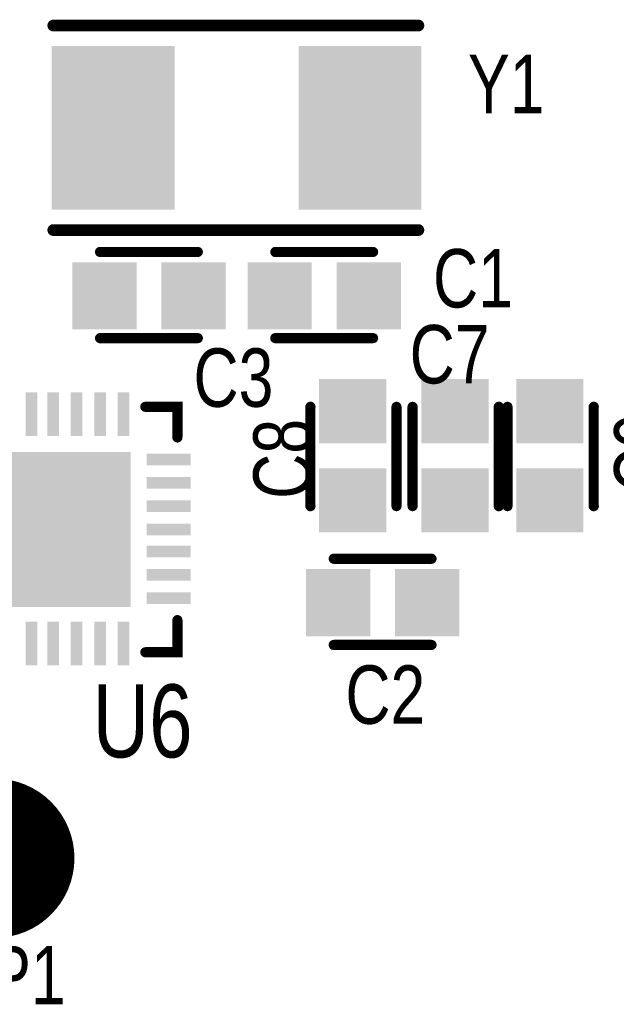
# Model space of a CAD drawing. Extents: x 0.61 to 3.61, y 0.19 to 4.26.
# Tile 9 of 16: x 1.86 to 2.27, y 2.68 to 3.36. Entities that reach past the tile are written whole.
import ezdxf

# ---------------------------------------------------------------- set-up
doc = ezdxf.new("R2010")
doc.units = 0

msp = doc.modelspace()

# ---------------------------------------------------------------- linework, layer by layer
at = {"layer": 'SMT', "const_width": 0.055}
msp.add_lwpolyline([(1.82, 2.783, 1), (1.874, 2.783, 1)], format="xyb", close=True, dxfattribs=at)
at = {"layer": 'SMT'}
for points in [[(1.886, 3.227), (1.97, 3.227), (1.886, 3.339), (1.97, 3.339)], [(2.055, 3.227), (2.139, 3.227), (2.055, 3.339), (2.139, 3.339)], [(1.9, 3.145), (1.944, 3.145), (1.9, 3.191), (1.944, 3.191)], [(1.961, 3.145), (2.005, 3.145), (1.961, 3.191), (2.005, 3.191)], [(2.02, 3.145), (2.064, 3.145), (2.02, 3.191), (2.064, 3.191)], [(2.081, 3.145), (2.125, 3.145), (2.081, 3.191), (2.125, 3.191)], [(2.069, 3.067), (2.115, 3.067), (2.069, 3.111), (2.115, 3.111)], [(2.139, 3.067), (2.185, 3.067), (2.139, 3.111), (2.185, 3.111)], [(2.204, 3.067), (2.25, 3.067), (2.204, 3.111), (2.25, 3.111)], [(1.868, 3.072), (1.876, 3.072), (1.868, 3.102), (1.876, 3.102)], [(1.883, 3.072), (1.891, 3.072), (1.883, 3.102), (1.891, 3.102)], [(1.899, 3.072), (1.907, 3.072), (1.899, 3.102), (1.907, 3.102)], [(1.915, 3.072), (1.923, 3.072), (1.915, 3.102), (1.923, 3.102)], [(1.931, 3.072), (1.939, 3.072), (1.931, 3.102), (1.939, 3.102)], [(1.834, 2.955), (1.94, 2.955), (1.834, 3.061), (1.94, 3.061)], [(1.951, 3.052), (1.981, 3.052), (1.951, 3.06), (1.981, 3.06)], [(2.069, 3.006), (2.115, 3.006), (2.069, 3.05), (2.115, 3.05)], [(2.139, 3.006), (2.185, 3.006), (2.139, 3.05), (2.185, 3.05)], [(2.204, 3.006), (2.25, 3.006), (2.204, 3.05), (2.25, 3.05)], [(1.951, 3.036), (1.981, 3.036), (1.951, 3.044), (1.981, 3.044)], [(1.951, 3.02), (1.981, 3.02), (1.951, 3.028), (1.981, 3.028)], [(1.951, 3.004), (1.981, 3.004), (1.951, 3.012), (1.981, 3.012)], [(1.951, 2.989), (1.981, 2.989), (1.951, 2.997), (1.981, 2.997)], [(1.951, 2.973), (1.981, 2.973), (1.951, 2.981), (1.981, 2.981)], [(2.06, 2.935), (2.104, 2.935), (2.06, 2.981), (2.104, 2.981)], [(2.121, 2.935), (2.165, 2.935), (2.121, 2.981), (2.165, 2.981)], [(1.951, 2.957), (1.981, 2.957), (1.951, 2.965), (1.981, 2.965)], [(1.868, 2.915), (1.876, 2.915), (1.868, 2.945), (1.876, 2.945)], [(1.883, 2.915), (1.891, 2.915), (1.883, 2.945), (1.891, 2.945)], [(1.899, 2.915), (1.907, 2.915), (1.899, 2.945), (1.907, 2.945)], [(1.915, 2.915), (1.923, 2.915), (1.915, 2.945), (1.923, 2.945)], [(1.931, 2.915), (1.939, 2.915), (1.931, 2.945), (1.939, 2.945)]]:
    msp.add_solid(points, dxfattribs=at)
at = {"layer": 'SST'}
for points, const_width in [([(1.887, 3.353), (2.137, 3.353)], 0.008), ([(2.137, 3.213), (1.887, 3.213)], 0.008), ([(1.919, 3.198), (1.986, 3.198)], 0.007), ([(2.106, 3.198), (2.039, 3.198)], 0.007), ([(1.919, 3.139), (1.986, 3.139)], 0.007), ([(2.106, 3.139), (2.039, 3.139)], 0.007), ([(1.972, 3.071), (1.972, 3.092), (1.95, 3.092)], 0.007), ([(2.063, 3.024), (2.063, 3.092)], 0.007), ([(2.122, 3.024), (2.122, 3.092)], 0.007), ([(2.133, 3.092), (2.133, 3.024)], 0.007), ([(2.192, 3.092), (2.192, 3.024)], 0.007), ([(2.198, 3.092), (2.198, 3.024)], 0.007), ([(2.257, 3.092), (2.257, 3.024)], 0.007), ([(2.146, 2.988), (2.079, 2.988)], 0.007), ([(1.972, 2.946), (1.972, 2.924), (1.95, 2.924)], 0.007), ([(2.146, 2.929), (2.079, 2.929)], 0.007)]:
    msp.add_lwpolyline(points, dxfattribs=dict(at, const_width=const_width))
for points, const_width in [([(1.885, 3.353, 1), (1.889, 3.353, 1)], 0.004), ([(2.135, 3.353, 1), (2.139, 3.353, 1)], 0.004), ([(1.885, 3.213, 1), (1.889, 3.213, 1)], 0.004), ([(2.135, 3.213, 1), (2.139, 3.213, 1)], 0.004), ([(1.9173, 3.198, 1), (1.9208, 3.198, 1)], 0.0035), ([(1.9843, 3.198, 1), (1.9877, 3.198, 1)], 0.0035), ([(2.0373, 3.198, 1), (2.0408, 3.198, 1)], 0.0035), ([(2.1043, 3.198, 1), (2.1077, 3.198, 1)], 0.0035), ([(1.9173, 3.139, 1), (1.9208, 3.139, 1)], 0.0035), ([(1.9843, 3.139, 1), (1.9877, 3.139, 1)], 0.0035), ([(2.0373, 3.139, 1), (2.0408, 3.139, 1)], 0.0035), ([(2.1043, 3.139, 1), (2.1077, 3.139, 1)], 0.0035), ([(1.9483, 3.092, 1), (1.9517, 3.092, 1)], 0.0035), ([(1.9703, 3.092, 1), (1.9737, 3.092, 1)], 0.0035), ([(2.0613, 3.092, 1), (2.0648, 3.092, 1)], 0.0035), ([(2.1203, 3.092, 1), (2.1237, 3.092, 1)], 0.0035), ([(2.1313, 3.092, 1), (2.1347, 3.092, 1)], 0.0035), ([(2.1903, 3.092, 1), (2.1938, 3.092, 1)], 0.0035), ([(2.1963, 3.092, 1), (2.1997, 3.092, 1)], 0.0035), ([(2.2553, 3.092, 1), (2.2588, 3.092, 1)], 0.0035), ([(1.9703, 3.071, 1), (1.9737, 3.071, 1)], 0.0035), ([(2.0613, 3.024, 1), (2.0648, 3.024, 1)], 0.0035), ([(2.1203, 3.024, 1), (2.1237, 3.024, 1)], 0.0035), ([(2.1313, 3.024, 1), (2.1347, 3.024, 1)], 0.0035), ([(2.1903, 3.024, 1), (2.1938, 3.024, 1)], 0.0035), ([(2.1963, 3.024, 1), (2.1997, 3.024, 1)], 0.0035), ([(2.2553, 3.024, 1), (2.2588, 3.024, 1)], 0.0035), ([(2.0773, 2.988, 1), (2.0808, 2.988, 1)], 0.0035), ([(2.1443, 2.988, 1), (2.1477, 2.988, 1)], 0.0035), ([(1.9703, 2.946, 1), (1.9737, 2.946, 1)], 0.0035), ([(2.0773, 2.929, 1), (2.0808, 2.929, 1)], 0.0035), ([(2.1443, 2.929, 1), (2.1477, 2.929, 1)], 0.0035), ([(1.9483, 2.924, 1), (1.9517, 2.924, 1)], 0.0035), ([(1.9703, 2.924, 1), (1.9737, 2.924, 1)], 0.0035)]:
    msp.add_lwpolyline(points, format="xyb", close=True, dxfattribs=dict(at, const_width=const_width))

# ---------------------------------------------------------------- texts
at = {"layer": 'SST', "width": 0.8}
for s, p in [('Y1', (2.171, 3.293)), ('C1', (2.147, 3.16)), ('C2', (2.087, 2.875)), ('TP1', (1.817, 2.683))]:
    msp.add_text(s, height=0.04, dxfattribs=at).set_placement(p)
for s, height, rotation, p in [('C7', 0.04, 360, (2.131, 3.108)), ('C3', 0.04, 360, (1.983, 3.092)), ('C9', 0.04, 90, (2.311, 3.033)), ('C8', 0.04, 90, (2.064, 3.029)), ('U6', 0.05, 360, (1.914, 2.852))]:
    msp.add_text(s, height=height, rotation=rotation, dxfattribs=at).set_placement(p)

doc.saveas('drawing.dxf')
